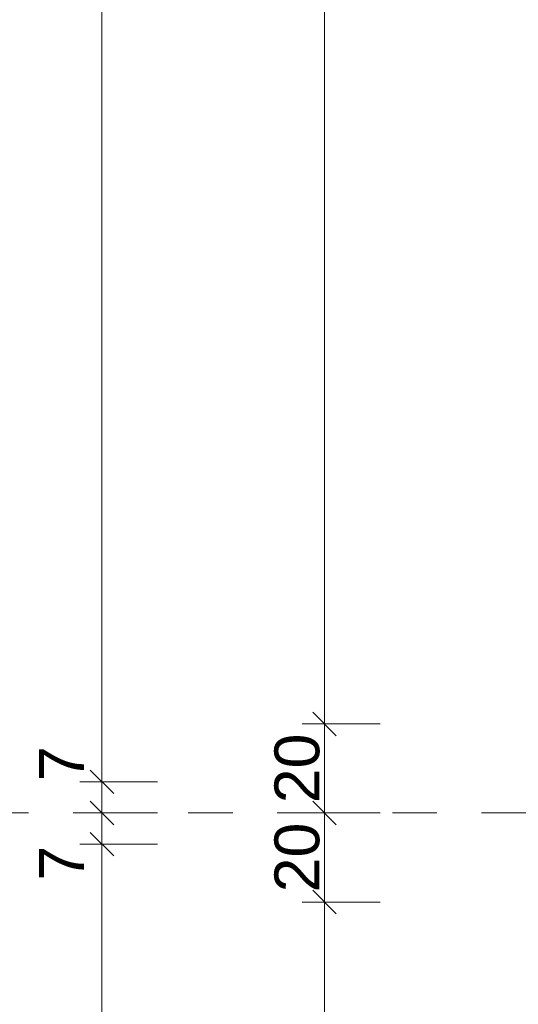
# Model space of a CAD drawing. Header units: metres. Extents: x -180 to 4, y -50 to 6.
# Tile 116 of 204: x -177.95 to -176.83, y -9.13 to -6.92. Entities that reach past the tile are written whole.
import ezdxf

# ---------------------------------------------------------------- set-up
doc = ezdxf.new("R2010")
doc.units = ezdxf.units.M
doc.header["$LTSCALE"] = 0.05
doc.header["$PDMODE"] = 1
doc.header["$PDSIZE"] = -2
doc.linetypes.add('Linienart-53', pattern=[5.291531, 3.175, -1.058062, 0.352704, -0.705764])
doc.layers.get('0').update_dxf_attribs({"lineweight": 25})
doc.layers.add('70 -71 Achsen- 1 Gebäudeachsen', color=7, linetype='Linienart-53', lineweight=18)
doc.layers.add('Keine', color=7, linetype='Continuous', lineweight=9)
doc.layers.add('70 -76 Bemaßung- 2 Allgemein', color=7, linetype='Continuous', lineweight=5, true_color=0x6666cc)
doc.styles.add('Arial', font='arial.ttf')
doc.dimstyles.new('k+k 1_50', dxfattribs={"dimtxt": 0.160649, "dimasz": 0.05302, "dimexe": 0.05, "dimexo": 0.15, "dimgap": 0.01, "dimtad": 1, "dimdec": 3, "dimtxsty": 'Arial', "dimblk": 'VW_SLASH', "dimblk1": 'VW_SLASH', "dimblk2": 'VW_SLASH', "dimcen": 0, "dimdle": 0.05, "dimadec": 3, "dimazin": 0, "dimtfac": 0.75, "dimtdec": 3, "dimtix": 1, "dimtmove": 0, "dimatfit": 0, "dimldrblk": 'VW_SLASH-1', "dimfxl": 0.125, "dimfxlon": 1, "dimfrac": 2, "dimtolj": 1, "dimarcsym": 0})

# ---------------------------------------------------------------- blocks, each defined once
blk = doc.blocks.new('VW_SLASH')
at = {"color": 0, "linetype": 'ByBlock', "lineweight": -2, "transparency": 16777216}
blk.add_line((0.943, 0), (-1, 0), dxfattribs=at)
at = {"color": 0, "lineweight": 20, "transparency": 16777216, "flags": 128}
blk.add_lwpolyline([(0.5, 0.5), (-0.5, -0.5)], dxfattribs=at)
blk = doc.blocks.new('*D11027')
at = {"layer": '70 -76 Bemaßung- 2 Allgemein', "color": 0, "lineweight": -2}
for p, q in [((-177.643, -0.517), (-177.818, -0.517)), ((-177.768, -8.574), (-177.768, -0.5701)), ((-177.643, -8.627), (-177.818, -8.627))]:
    blk.add_line(p, q, dxfattribs=at)
at = {"layer": 'Defpoints', "color": 0}
for p in [(-177.768, -0.517), (-176.018, -0.517), (-176.018, -8.627)]:
    blk.add_point(p, dxfattribs=at)
at = {"layer": '70 -76 Bemaßung- 2 Allgemein', "color": 0, "lineweight": -2, "xscale": 0.05302001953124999, "yscale": 0.05302001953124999, "zscale": 0.05302001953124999}
for p, rotation in [((-177.768, -0.517), 90), ((-177.768, -8.627), 270)]:
    blk.add_blockref('VW_SLASH', p, dxfattribs=dict(at, rotation=rotation))
at = {"layer": '70 -76 Bemaßung- 2 Allgemein', "color": 0, "insert": (-177.8385, -4.572), "char_height": 0.10069, "attachment_point": 5, "rotation": 90, "style": 'Arial'}
blk.add_mtext('\\A1;8,11', dxfattribs=at)
blk = doc.blocks.new('VW_SLASH-1')
at = {"color": 0, "linetype": 'ByBlock', "lineweight": -2, "transparency": 16777216}
blk.add_line((0.943, 0), (-1, 0), dxfattribs=at)
at = {"color": 0, "lineweight": 5, "transparency": 16777216, "flags": 128}
blk.add_lwpolyline([(0.5, 0.5), (-0.5, -0.5)], dxfattribs=at)
blk = doc.blocks.new('*D11028')
at = {"layer": '70 -76 Bemaßung- 2 Allgemein', "color": 0, "lineweight": -2}
for p, q in [((-177.768, -8.574), (-177.768, -8.521)), ((-177.643, -8.627), (-177.818, -8.627)), ((-177.768, -8.697), (-177.768, -8.627)), ((-177.643, -8.697), (-177.818, -8.697)), ((-177.768, -8.7501), (-177.768, -8.8031))]:
    blk.add_line(p, q, dxfattribs=at)
at = {"layer": 'Defpoints', "color": 0}
for p in [(-177.768, -8.627), (-176.018, -8.627), (-177.268, -8.697)]:
    blk.add_point(p, dxfattribs=at)
at = {"layer": '70 -76 Bemaßung- 2 Allgemein', "color": 0, "lineweight": -2, "xscale": 0.05302001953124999, "yscale": 0.05302001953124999, "zscale": 0.05302001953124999}
for p, rotation in [((-177.768, -8.627), 270), ((-177.768, -8.697), 90)]:
    blk.add_blockref('VW_SLASH', p, dxfattribs=dict(at, rotation=rotation))
at = {"layer": '70 -76 Bemaßung- 2 Allgemein', "color": 0, "insert": (-177.859, -8.5864), "char_height": 0.10069, "attachment_point": 5, "rotation": 90, "style": 'Arial'}
blk.add_mtext('\\A1;7', dxfattribs=at)
blk = doc.blocks.new('*D11029')
at = {"layer": '70 -76 Bemaßung- 2 Allgemein', "color": 0, "lineweight": -2}
for p, q in [((-177.768, -8.644), (-177.768, -8.591)), ((-177.643, -8.697), (-177.818, -8.697)), ((-177.768, -8.767), (-177.768, -8.697)), ((-177.643, -8.767), (-177.818, -8.767)), ((-177.768, -8.8201), (-177.768, -8.8731))]:
    blk.add_line(p, q, dxfattribs=at)
at = {"layer": 'Defpoints', "color": 0}
for p in [(-177.768, -8.697), (-177.268, -8.697), (-176.018, -8.767)]:
    blk.add_point(p, dxfattribs=at)
at = {"layer": '70 -76 Bemaßung- 2 Allgemein', "color": 0, "lineweight": -2, "xscale": 0.05302001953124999, "yscale": 0.05302001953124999, "zscale": 0.05302001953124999}
for p, rotation in [((-177.768, -8.697), 270), ((-177.768, -8.767), 90)]:
    blk.add_blockref('VW_SLASH', p, dxfattribs=dict(at, rotation=rotation))
at = {"layer": '70 -76 Bemaßung- 2 Allgemein', "color": 0, "insert": (-177.859, -8.81), "char_height": 0.10069, "attachment_point": 5, "rotation": 90, "style": 'Arial'}
blk.add_mtext('\\A1;7', dxfattribs=at)
blk = doc.blocks.new('*D11030')
at = {"layer": '70 -76 Bemaßung- 2 Allgemein', "color": 0, "lineweight": -2}
for p, q in [((-177.643, -8.767), (-177.818, -8.767)), ((-177.768, -11.574), (-177.768, -8.8201)), ((-177.643, -11.627), (-177.818, -11.627))]:
    blk.add_line(p, q, dxfattribs=at)
at = {"layer": 'Defpoints', "color": 0}
for p in [(-177.768, -8.767), (-176.018, -8.767), (-176.018, -11.627)]:
    blk.add_point(p, dxfattribs=at)
at = {"layer": '70 -76 Bemaßung- 2 Allgemein', "color": 0, "lineweight": -2, "xscale": 0.05302001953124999, "yscale": 0.05302001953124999, "zscale": 0.05302001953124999}
for p, rotation in [((-177.768, -8.767), 90), ((-177.768, -11.627), 270)]:
    blk.add_blockref('VW_SLASH', p, dxfattribs=dict(at, rotation=rotation))
at = {"layer": '70 -76 Bemaßung- 2 Allgemein', "color": 0, "insert": (-177.8385, -10.197), "char_height": 0.10069, "attachment_point": 5, "rotation": 90, "style": 'Arial'}
blk.add_mtext('\\A1;2,86', dxfattribs=at)
blk = doc.blocks.new('*D11197')
at = {"layer": '70 -76 Bemaßung- 2 Allgemein', "color": 0, "lineweight": -2}
for p, q in [((-177.143, -0.647), (-177.318, -0.647)), ((-177.268, -8.444), (-177.268, -0.7001)), ((-177.143, -8.497), (-177.318, -8.497))]:
    blk.add_line(p, q, dxfattribs=at)
at = {"layer": 'Defpoints', "color": 0}
for p in [(-177.268, -0.647), (-82.721, -0.647), (-82.721, -8.497)]:
    blk.add_point(p, dxfattribs=at)
at = {"layer": '70 -76 Bemaßung- 2 Allgemein', "color": 0, "lineweight": -2, "xscale": 0.05302001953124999, "yscale": 0.05302001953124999, "zscale": 0.05302001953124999}
for p, rotation in [((-177.268, -0.647), 90), ((-177.268, -8.497), 270)]:
    blk.add_blockref('VW_SLASH', p, dxfattribs=dict(at, rotation=rotation))
at = {"layer": '70 -76 Bemaßung- 2 Allgemein', "color": 0, "insert": (-177.3385, -4.572), "char_height": 0.10069, "attachment_point": 5, "rotation": 90, "style": 'Arial'}
blk.add_mtext('\\A1;7,85', dxfattribs=at)
blk = doc.blocks.new('*D11198')
at = {"layer": '70 -76 Bemaßung- 2 Allgemein', "color": 0, "lineweight": -2}
for p, q in [((-177.143, -8.497), (-177.318, -8.497)), ((-177.268, -8.644), (-177.268, -8.5501)), ((-177.143, -8.697), (-177.318, -8.697))]:
    blk.add_line(p, q, dxfattribs=at)
at = {"layer": 'Defpoints', "color": 0}
for p in [(-177.268, -8.497), (-82.721, -8.497), (-176.768, -8.697)]:
    blk.add_point(p, dxfattribs=at)
at = {"layer": '70 -76 Bemaßung- 2 Allgemein', "color": 0, "lineweight": -2, "xscale": 0.05302001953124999, "yscale": 0.05302001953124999, "zscale": 0.05302001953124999}
for p, rotation in [((-177.268, -8.497), 90), ((-177.268, -8.697), 270)]:
    blk.add_blockref('VW_SLASH', p, dxfattribs=dict(at, rotation=rotation))
at = {"layer": '70 -76 Bemaßung- 2 Allgemein', "color": 0, "insert": (-177.3294, -8.597), "char_height": 0.10069, "attachment_point": 5, "rotation": 90, "style": 'Arial'}
blk.add_mtext('\\A1;20', dxfattribs=at)
blk = doc.blocks.new('*D11199')
at = {"layer": '70 -76 Bemaßung- 2 Allgemein', "color": 0, "lineweight": -2}
for p, q in [((-177.143, -8.697), (-177.318, -8.697)), ((-177.268, -8.844), (-177.268, -8.7501)), ((-177.143, -8.897), (-177.318, -8.897))]:
    blk.add_line(p, q, dxfattribs=at)
at = {"layer": 'Defpoints', "color": 0}
for p in [(-177.268, -8.697), (-176.768, -8.697), (-82.721, -8.897)]:
    blk.add_point(p, dxfattribs=at)
at = {"layer": '70 -76 Bemaßung- 2 Allgemein', "color": 0, "lineweight": -2, "xscale": 0.05302001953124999, "yscale": 0.05302001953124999, "zscale": 0.05302001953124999}
for p, rotation in [((-177.268, -8.697), 90), ((-177.268, -8.897), 270)]:
    blk.add_blockref('VW_SLASH', p, dxfattribs=dict(at, rotation=rotation))
at = {"layer": '70 -76 Bemaßung- 2 Allgemein', "color": 0, "insert": (-177.3294, -8.797), "char_height": 0.10069, "attachment_point": 5, "rotation": 90, "style": 'Arial'}
blk.add_mtext('\\A1;20', dxfattribs=at)
blk = doc.blocks.new('*D11200')
at = {"layer": '70 -76 Bemaßung- 2 Allgemein', "color": 0, "lineweight": -2}
for p, q in [((-177.143, -8.897), (-177.318, -8.897)), ((-177.268, -11.444), (-177.268, -8.9501)), ((-177.143, -11.497), (-177.318, -11.497))]:
    blk.add_line(p, q, dxfattribs=at)
at = {"layer": 'Defpoints', "color": 0}
for p in [(-177.268, -8.897), (-82.721, -8.897), (-175.221, -11.497)]:
    blk.add_point(p, dxfattribs=at)
at = {"layer": '70 -76 Bemaßung- 2 Allgemein', "color": 0, "lineweight": -2, "xscale": 0.05302001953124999, "yscale": 0.05302001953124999, "zscale": 0.05302001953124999}
for p, rotation in [((-177.268, -8.897), 90), ((-177.268, -11.497), 270)]:
    blk.add_blockref('VW_SLASH', p, dxfattribs=dict(at, rotation=rotation))
at = {"layer": '70 -76 Bemaßung- 2 Allgemein', "color": 0, "insert": (-177.3385, -10.197), "char_height": 0.10069, "attachment_point": 5, "rotation": 90, "style": 'Arial'}
blk.add_mtext('\\A1;2,60', dxfattribs=at)
blk = doc.blocks.new('_Achsen (3D)')
at = {"layer": '70 -71 Achsen- 1 Gebäudeachsen', "transparency": 33554687}
blk.add_line((-179.668, -8.697), (3.826, -8.697), dxfattribs=at)
blk = doc.blocks.new('Gruppe-9779')
at = {"layer": '70 -76 Bemaßung- 2 Allgemein'}
for base, p1, p2, text, picture, middle in [((-177.76799996, -0.51704198), (-176.01799996, -8.62704198), (-176.01799996, -0.51704198), '8,11', '*D11027', (-177.8384635, -4.57204198)), ((-177.76799996, -8.76704198), (-176.01799996, -11.62704198), (-176.01799996, -8.76704198), '2,86', '*D11030', (-177.8384635, -10.19704198))]:
    dim = blk.add_linear_dim(base=base, p1=p1, p2=p2, angle=270, text=text, dimstyle='k+k 1_50', override={"dimtxt": 0.100689, "dimgap": 0.01, "dimdec": 8, "dimpost": '<>', "dimtxsty": 'Arial', "dimtmove": 2}, dxfattribs=at)
    dim.commit()
    dim.dimension.update_dxf_attribs({"geometry": picture, "text_midpoint": middle})
for base, p1, p2, picture, middle in [((-177.76799996, -8.62704198), (-177.26799996, -8.69704198), (-176.01799996, -8.62704198), '*D11028', (-177.85896246, -8.58639123)), ((-177.76799996, -8.69704198), (-176.01799996, -8.76704198), (-177.26799996, -8.69704198), '*D11029', (-177.85896246, -8.81))]:
    dim = blk.add_linear_dim(base=base, p1=p1, p2=p2, angle=270, text='7', dimstyle='k+k 1_50', override={"dimtxt": 0.100689, "dimgap": 0.01, "dimdec": 8, "dimpost": '<>', "dimtxsty": 'Arial', "dimtix": 0, "dimtmove": 2}, dxfattribs=at)
    dim.commit()
    dim.dimension.update_dxf_attribs({"geometry": picture, "text_midpoint": middle, "dimtype": 160})
blk = doc.blocks.new('Gruppe-9783')
at = {"layer": '70 -76 Bemaßung- 2 Allgemein'}
for base, p1, p2, text, picture, middle in [((-177.26799996, -0.64704198), (-82.72099996, -8.49704198), (-82.72099996, -0.64704198), '7,85', '*D11197', (-177.3384635, -4.57204198)), ((-177.26799996, -8.49704198), (-176.76799996, -8.69704198), (-82.72099996, -8.49704198), '20', '*D11198', (-177.32940152, -8.59704198)), ((-177.26799996, -8.69704198), (-82.72099996, -8.89704198), (-176.76799996, -8.69704198), '20', '*D11199', (-177.32940152, -8.79704198)), ((-177.26799996, -8.89704198), (-175.22099996, -11.49704198), (-82.72099996, -8.89704198), '2,60', '*D11200', (-177.3384635, -10.19704198))]:
    dim = blk.add_linear_dim(base=base, p1=p1, p2=p2, angle=270, text=text, dimstyle='k+k 1_50', override={"dimtxt": 0.100689, "dimgap": 0.01, "dimdec": 8, "dimpost": '<>', "dimtxsty": 'Arial', "dimtmove": 2}, dxfattribs=at)
    dim.commit()
    dim.dimension.update_dxf_attribs({"geometry": picture, "text_midpoint": middle})
blk = doc.blocks.new('_OG2_2D Bemaßung_ Beschriftung (2D)')
at = {"layer": '70 -76 Bemaßung- 2 Allgemein'}
for name in ['Gruppe-9779', 'Gruppe-9783']:
    blk.add_blockref(name, (0, 0), dxfattribs=at)

msp = doc.modelspace()

# ---------------------------------------------------------------- block references
at = {"layer": 'Keine', "color": 1}
msp.add_blockref('_OG2_2D Bemaßung_ Beschriftung (2D)', (0, 0), dxfattribs=at)

# ---------------------------------------------------------------- next in the draw order: block references
msp.add_blockref('_Achsen (3D)', (0, 0), dxfattribs=at)

doc.saveas('drawing.dxf')
